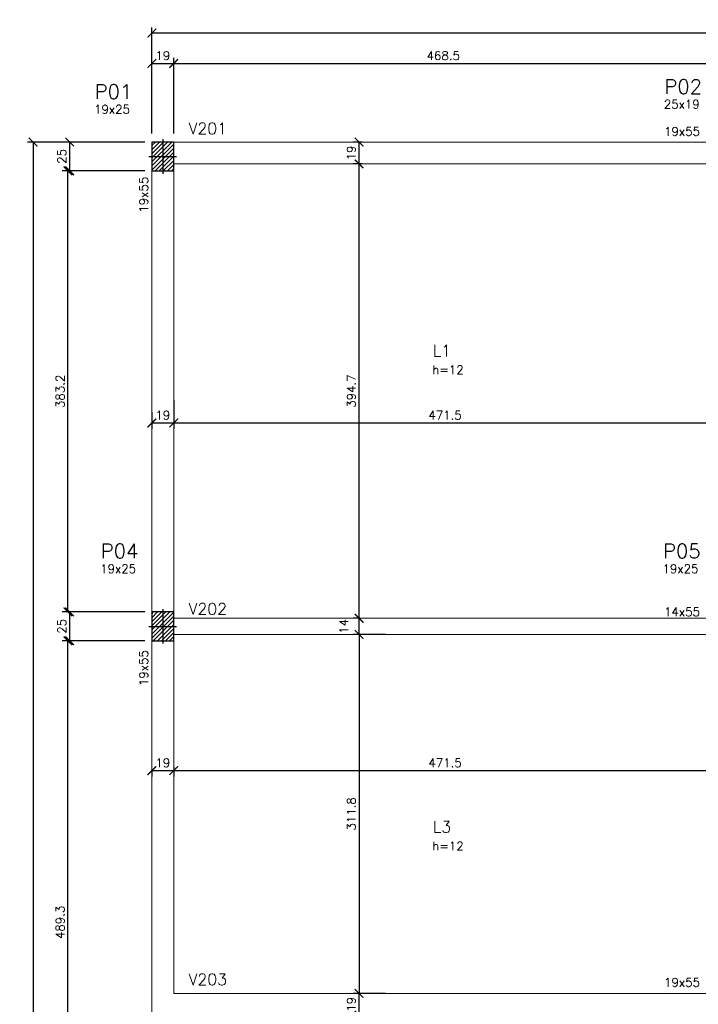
# Model space of a CAD drawing. Header units: centimetres. Extents: x 2770 to 3975, y 775 to 2725.
# Tile 4 of 5: x 2770 to 3360, y 1870 to 2725. Entities that reach past the tile are written whole.
import ezdxf

# ---------------------------------------------------------------- set-up
doc = ezdxf.new("R2010")
doc.units = ezdxf.units.CM
for name, color, linetype in [('_COTA', 1, 'Continuous'), ('Pilares', 5, 'Continuous'), ('SCO-___-___-___-SMB', 7, 'Continuous'), ('Texto Viga', 6, 'Continuous')]:
    doc.layers.add(name, color=color, linetype=linetype)
for name, color, linetype, lineweight in [('Texto Dimensoes', 2, 'Continuous', 9), ('Texto Pilar', 4, 'Continuous', 9), ('Vigas', 3, 'Continuous', 9)]:
    doc.layers.add(name, color=color, linetype=linetype, lineweight=lineweight)
doc.styles.add('R100', font='romans.shx', dxfattribs={"height": 12.5})
doc.styles.add('R60', font='romans.shx', dxfattribs={"height": 7.5})
doc.styles.add('R80', font='romans.shx', dxfattribs={"height": 10})
doc.dimstyles.new('Cotas', dxfattribs={"dimtxt": 7.5, "dimasz": 7.5, "dimexe": 5, "dimexo": 7.5, "dimgap": 3, "dimtad": 1, "dimdec": 1, "dimzin": 12, "dimdsep": 46, "dimtxsty": 'R60', "dimblk": 'ARCHTICK', "dimcen": 0.09, "dimclrd": 256, "dimclre": 256, "dimclrt": 2, "dimaunit": 1, "dimadec": 3, "dimazin": 3, "dimtfac": 1, "dimtdec": 1, "dimtmove": 2, "dimatfit": 2, "dimldrblk": 'ARCHTICK', "dimfxl": 1, "dimtolj": 1, "dimtzin": 0, "dimarcsym": 0})
pattern_1 = [(45, (-11484.2152, -8093.9255), (-1.76776695, 1.76776695), [])]

# ---------------------------------------------------------------- blocks, each defined once
blk = doc.blocks.new('_ArchTick')
at = {"color": 0, "linetype": 'ByBlock', "const_width": 0.15}
blk.add_lwpolyline([(-0.5, -0.5), (0.5, 0.5)], dxfattribs=at)
blk = doc.blocks.new('*D161')
at = {"layer": '_COTA', "lineweight": -2, "transparency": 16777216}
for p, q in [((2877.39, 2185.81), (2806.93, 2185.81)), ((2811.93, 1696.5), (2811.93, 2185.81)), ((2877.39, 1696.5), (2806.93, 1696.5))]:
    blk.add_line(p, q, dxfattribs=at)
at = {"layer": 'Defpoints', "color": 0, "transparency": 16777216}
for p in [(2811.93, 2185.81), (2884.89, 2185.81), (2884.89, 1696.5)]:
    blk.add_point(p, dxfattribs=at)
at = {"layer": '_COTA', "lineweight": -2, "transparency": 16777216, "xscale": 7.5, "yscale": 7.5, "zscale": 7.5}
for p, rotation in [((2811.93, 2185.81), 90), ((2811.93, 1696.5), 270)]:
    blk.add_blockref('_ArchTick', p, dxfattribs=dict(at, rotation=rotation))
at = {"layer": '_COTA', "color": 2, "transparency": 16777216, "insert": (2805.18, 1941.16), "char_height": 7.5, "attachment_point": 5, "rotation": 90, "style": 'R60'}
blk.add_mtext('\\A1;489.3', dxfattribs=at)
blk = doc.blocks.new('*D100')
at = {"layer": '_COTA', "lineweight": -2, "transparency": 16777216}
for p, q in [((2878.89, 2210.81), (2808.43, 2210.81)), ((2813.43, 2210.81), (2813.43, 2185.81)), ((2878.89, 2185.81), (2808.43, 2185.81))]:
    blk.add_line(p, q, dxfattribs=at)
at = {"layer": 'Defpoints', "color": 0, "transparency": 16777216}
for p in [(2886.39, 2210.81), (2813.43, 2185.81), (2886.39, 2185.81)]:
    blk.add_point(p, dxfattribs=at)
at = {"layer": '_COTA', "lineweight": -2, "transparency": 16777216, "xscale": 7.5, "yscale": 7.5, "zscale": 7.5}
for p, rotation in [((2813.43, 2210.81), 90), ((2813.43, 2185.81), 270)]:
    blk.add_blockref('_ArchTick', p, dxfattribs=dict(at, rotation=rotation))
at = {"layer": '_COTA', "color": 2, "transparency": 16777216, "insert": (2806.68, 2198.31), "char_height": 7.5, "attachment_point": 5, "rotation": 90, "style": 'R60'}
blk.add_mtext('\\A1;25', dxfattribs=at)
blk = doc.blocks.new('*D162')
at = {"layer": '_COTA', "lineweight": -2, "transparency": 16777216}
for p, q in [((2877.39, 2594), (2806.93, 2594)), ((2811.93, 2210.81), (2811.93, 2594)), ((2877.39, 2210.81), (2806.93, 2210.81))]:
    blk.add_line(p, q, dxfattribs=at)
at = {"layer": 'Defpoints', "color": 0, "transparency": 16777216}
for p in [(2811.93, 2594), (2884.89, 2594), (2884.89, 2210.81)]:
    blk.add_point(p, dxfattribs=at)
at = {"layer": '_COTA', "lineweight": -2, "transparency": 16777216, "xscale": 7.5, "yscale": 7.5, "zscale": 7.5}
for p, rotation in [((2811.93, 2594), 90), ((2811.93, 2210.81), 270)]:
    blk.add_blockref('_ArchTick', p, dxfattribs=dict(at, rotation=rotation))
at = {"layer": '_COTA', "color": 2, "transparency": 16777216, "insert": (2805.18, 2402.41), "char_height": 7.5, "attachment_point": 5, "rotation": 90, "style": 'R60'}
blk.add_mtext('\\A1;383.2', dxfattribs=at)
blk = doc.blocks.new('*D101')
at = {"layer": '_COTA', "lineweight": -2, "transparency": 16777216}
for p, q in [((2878.89, 2619), (2808.43, 2619)), ((2813.43, 2619), (2813.43, 2594)), ((2878.89, 2594), (2808.43, 2594))]:
    blk.add_line(p, q, dxfattribs=at)
at = {"layer": 'Defpoints', "color": 0, "transparency": 16777216}
for p in [(2886.39, 2619), (2813.43, 2594), (2886.39, 2594)]:
    blk.add_point(p, dxfattribs=at)
at = {"layer": '_COTA', "lineweight": -2, "transparency": 16777216, "xscale": 7.5, "yscale": 7.5, "zscale": 7.5}
for p, rotation in [((2813.43, 2619), 90), ((2813.43, 2594), 270)]:
    blk.add_blockref('_ArchTick', p, dxfattribs=dict(at, rotation=rotation))
at = {"layer": '_COTA', "color": 2, "transparency": 16777216, "insert": (2806.68, 2606.5), "char_height": 7.5, "attachment_point": 5, "rotation": 90, "style": 'R60'}
blk.add_mtext('\\A1;25', dxfattribs=at)
blk = doc.blocks.new('*D102')
at = {"layer": '_COTA', "lineweight": -2, "transparency": 16777216}
for p, q in [((2878.89, 2619), (2776.7, 2619)), ((2781.7, 2619), (2781.7, 921.5)), ((2878.89, 921.5), (2776.7, 921.5))]:
    blk.add_line(p, q, dxfattribs=at)
at = {"layer": 'Defpoints', "color": 0, "transparency": 16777216}
for p in [(2886.39, 2619), (2781.7, 921.5), (2886.39, 921.5)]:
    blk.add_point(p, dxfattribs=at)
at = {"layer": '_COTA', "lineweight": -2, "transparency": 16777216, "xscale": 7.5, "yscale": 7.5, "zscale": 7.5}
for p, rotation in [((2781.7, 2619), 90), ((2781.7, 921.5), 270)]:
    blk.add_blockref('_ArchTick', p, dxfattribs=dict(at, rotation=rotation))
at = {"layer": '_COTA', "color": 2, "transparency": 16777216, "insert": (2774.95, 1770.25), "char_height": 7.5, "attachment_point": 5, "rotation": 90, "style": 'R60'}
blk.add_mtext('\\A1;1697.5', dxfattribs=at)
blk = doc.blocks.new('*D103')
at = {"layer": '_COTA', "lineweight": -2, "transparency": 16777216}
for p, q in [((2884.89, 2626.5), (2884.89, 2692.27)), ((2884.89, 2687.27), (2903.89, 2687.27)), ((2903.89, 2626.5), (2903.89, 2692.27))]:
    blk.add_line(p, q, dxfattribs=at)
at = {"layer": 'Defpoints', "color": 0, "transparency": 16777216}
for p in [(2903.89, 2687.27), (2884.89, 2619), (2903.89, 2619)]:
    blk.add_point(p, dxfattribs=at)
at = {"layer": '_COTA', "lineweight": -2, "transparency": 16777216, "xscale": 7.5, "yscale": 7.5, "zscale": 7.5, "rotation": 180}
blk.add_blockref('_ArchTick', (2884.89, 2687.27), dxfattribs=at)
at = {"layer": '_COTA', "lineweight": -2, "transparency": 16777216, "xscale": 7.5, "yscale": 7.5, "zscale": 7.5}
blk.add_blockref('_ArchTick', (2903.89, 2687.27), dxfattribs=at)
at = {"layer": '_COTA', "color": 2, "transparency": 16777216, "insert": (2894.39, 2694.02), "char_height": 7.5, "attachment_point": 5, "style": 'R60'}
blk.add_mtext('\\A1;19', dxfattribs=at)
blk = doc.blocks.new('*D104')
at = {"layer": '_COTA', "lineweight": -2, "transparency": 16777216}
for p, q in [((2903.89, 2626.5), (2903.89, 2692.27)), ((2903.89, 2687.27), (3372.39, 2687.27)), ((3372.39, 2626.5), (3372.39, 2692.27))]:
    blk.add_line(p, q, dxfattribs=at)
at = {"layer": 'Defpoints', "color": 0, "transparency": 16777216}
for p in [(3372.39, 2687.27), (2903.89, 2619), (3372.39, 2619)]:
    blk.add_point(p, dxfattribs=at)
at = {"layer": '_COTA', "lineweight": -2, "transparency": 16777216, "xscale": 7.5, "yscale": 7.5, "zscale": 7.5, "rotation": 180}
blk.add_blockref('_ArchTick', (2903.89, 2687.27), dxfattribs=at)
at = {"layer": '_COTA', "lineweight": -2, "transparency": 16777216, "xscale": 7.5, "yscale": 7.5, "zscale": 7.5}
blk.add_blockref('_ArchTick', (3372.39, 2687.27), dxfattribs=at)
at = {"layer": '_COTA', "color": 2, "transparency": 16777216, "insert": (3138.14, 2694.02), "char_height": 7.5, "attachment_point": 5, "style": 'R60'}
blk.add_mtext('\\A1;468.5', dxfattribs=at)
blk = doc.blocks.new('*D108')
at = {"layer": '_COTA', "lineweight": -2, "transparency": 16777216}
for p, q in [((2884.89, 2626.5), (2884.89, 2718.6)), ((3884.89, 2713.6), (2884.89, 2713.6)), ((3884.89, 2626.5), (3884.89, 2718.6))]:
    blk.add_line(p, q, dxfattribs=at)
at = {"layer": 'Defpoints', "color": 0, "transparency": 16777216}
for p in [(2884.89, 2713.6), (2884.89, 2619), (3884.89, 2619)]:
    blk.add_point(p, dxfattribs=at)
at = {"layer": '_COTA', "lineweight": -2, "transparency": 16777216, "xscale": 7.5, "yscale": 7.5, "zscale": 7.5, "rotation": 180}
blk.add_blockref('_ArchTick', (2884.89, 2713.6), dxfattribs=at)
at = {"layer": '_COTA', "lineweight": -2, "transparency": 16777216, "xscale": 7.5, "yscale": 7.5, "zscale": 7.5}
blk.add_blockref('_ArchTick', (3884.89, 2713.6), dxfattribs=at)
at = {"layer": '_COTA', "color": 2, "transparency": 16777216, "insert": (3384.89, 2720.35), "char_height": 7.5, "attachment_point": 5, "style": 'R60'}
blk.add_mtext('\\A1;1000', dxfattribs=at)
blk = doc.blocks.new('*D164')
at = {"layer": '_COTA', "lineweight": -2, "transparency": 16777216}
for p, q in [((2884.89, 2384.25), (2884.89, 2369.97)), ((2903.89, 2384.25), (2903.89, 2369.97)), ((2884.89, 2374.97), (2903.89, 2374.97))]:
    blk.add_line(p, q, dxfattribs=at)
at = {"layer": 'Defpoints', "color": 0, "transparency": 16777216}
for p in [(2884.89, 2391.75), (2903.89, 2391.75), (2903.89, 2374.97)]:
    blk.add_point(p, dxfattribs=at)
at = {"layer": '_COTA', "lineweight": -2, "transparency": 16777216, "xscale": 7.5, "yscale": 7.5, "zscale": 7.5, "rotation": 180}
blk.add_blockref('_ArchTick', (2884.89, 2374.97), dxfattribs=at)
at = {"layer": '_COTA', "lineweight": -2, "transparency": 16777216, "xscale": 7.5, "yscale": 7.5, "zscale": 7.5}
blk.add_blockref('_ArchTick', (2903.89, 2374.97), dxfattribs=at)
at = {"layer": '_COTA', "color": 2, "transparency": 16777216, "insert": (2894.39, 2381.72), "char_height": 7.5, "attachment_point": 5, "style": 'R60'}
blk.add_mtext('\\A1;19', dxfattribs=at)
blk = doc.blocks.new('*D165')
at = {"layer": '_COTA', "lineweight": -2, "transparency": 16777216}
for p, q in [((2903.89, 2394.91), (2903.89, 2369.97)), ((3375.39, 2394.91), (3375.39, 2369.97)), ((2903.89, 2374.97), (3375.39, 2374.97))]:
    blk.add_line(p, q, dxfattribs=at)
at = {"layer": 'Defpoints', "color": 0, "transparency": 16777216}
for p in [(2903.89, 2402.41), (3375.39, 2402.41), (3375.39, 2374.97)]:
    blk.add_point(p, dxfattribs=at)
at = {"layer": '_COTA', "lineweight": -2, "transparency": 16777216, "xscale": 7.5, "yscale": 7.5, "zscale": 7.5, "rotation": 180}
blk.add_blockref('_ArchTick', (2903.89, 2374.97), dxfattribs=at)
at = {"layer": '_COTA', "lineweight": -2, "transparency": 16777216, "xscale": 7.5, "yscale": 7.5, "zscale": 7.5}
blk.add_blockref('_ArchTick', (3375.39, 2374.97), dxfattribs=at)
at = {"layer": '_COTA', "color": 2, "transparency": 16777216, "insert": (3139.64, 2381.72), "char_height": 7.5, "attachment_point": 5, "style": 'R60'}
blk.add_mtext('\\A1;471.5', dxfattribs=at)
blk = doc.blocks.new('*D113')
at = {"layer": '_COTA', "lineweight": -2, "transparency": 16777216}
for p, q in [((3065.34, 2205.31), (3059.98, 2205.31)), ((3064.98, 2191.31), (3064.98, 2205.31)), ((3065.34, 2191.31), (3059.98, 2191.31))]:
    blk.add_line(p, q, dxfattribs=at)
at = {"layer": 'Defpoints', "color": 0, "transparency": 16777216}
for p in [(3064.98, 2205.31), (3072.84, 2205.31), (3072.84, 2191.31)]:
    blk.add_point(p, dxfattribs=at)
at = {"layer": '_COTA', "lineweight": -2, "transparency": 16777216, "xscale": 7.5, "yscale": 7.5, "zscale": 7.5}
for p, rotation in [((3064.98, 2205.31), 90), ((3064.98, 2191.31), 270)]:
    blk.add_blockref('_ArchTick', p, dxfattribs=dict(at, rotation=rotation))
at = {"layer": '_COTA', "color": 2, "transparency": 16777216, "insert": (3051.73, 2198.31), "char_height": 7.5, "attachment_point": 5, "rotation": 90, "style": 'R60'}
blk.add_mtext('\\A1;14', dxfattribs=at)
blk = doc.blocks.new('*D114')
at = {"layer": '_COTA', "lineweight": -2, "transparency": 16777216}
for p, q in [((3065.63, 2600), (3059.98, 2600)), ((3064.98, 2205.31), (3064.98, 2600)), ((3065.63, 2205.31), (3059.98, 2205.31))]:
    blk.add_line(p, q, dxfattribs=at)
at = {"layer": 'Defpoints', "color": 0, "transparency": 16777216}
for p in [(3064.98, 2600), (3073.13, 2600), (3073.13, 2205.31)]:
    blk.add_point(p, dxfattribs=at)
at = {"layer": '_COTA', "lineweight": -2, "transparency": 16777216, "xscale": 7.5, "yscale": 7.5, "zscale": 7.5}
for p, rotation in [((3064.98, 2600), 90), ((3064.98, 2205.31), 270)]:
    blk.add_blockref('_ArchTick', p, dxfattribs=dict(at, rotation=rotation))
at = {"layer": '_COTA', "color": 2, "transparency": 16777216, "insert": (3058.23, 2402.66), "char_height": 7.5, "attachment_point": 5, "rotation": 90, "style": 'R60'}
blk.add_mtext('\\A1;394.7', dxfattribs=at)
blk = doc.blocks.new('*D115')
at = {"layer": '_COTA', "lineweight": -2, "transparency": 16777216}
for p, q in [((3067.64, 2619), (3059.98, 2619)), ((3064.98, 2600), (3064.98, 2619)), ((3067.64, 2600), (3059.98, 2600))]:
    blk.add_line(p, q, dxfattribs=at)
at = {"layer": 'Defpoints', "color": 0, "transparency": 16777216}
for p in [(3064.98, 2619), (3075.14, 2619), (3075.14, 2600)]:
    blk.add_point(p, dxfattribs=at)
at = {"layer": '_COTA', "lineweight": -2, "transparency": 16777216, "xscale": 7.5, "yscale": 7.5, "zscale": 7.5}
for p, rotation in [((3064.98, 2619), 90), ((3064.98, 2600), 270)]:
    blk.add_blockref('_ArchTick', p, dxfattribs=dict(at, rotation=rotation))
at = {"layer": '_COTA', "color": 2, "transparency": 16777216, "insert": (3058.23, 2609.5), "char_height": 7.5, "attachment_point": 5, "rotation": 90, "style": 'R60'}
blk.add_mtext('\\A1;19', dxfattribs=at)
blk = doc.blocks.new('*D116')
at = {"layer": '_COTA', "lineweight": -2, "transparency": 16777216}
for p, q in [((3087.8, 2191.31), (3059.98, 2191.31)), ((3064.98, 2191.31), (3064.98, 1879.5)), ((3087.8, 1879.5), (3059.98, 1879.5))]:
    blk.add_line(p, q, dxfattribs=at)
at = {"layer": 'Defpoints', "color": 0, "transparency": 16777216}
for p in [(3095.3, 2191.31), (3064.98, 1879.5), (3095.3, 1879.5)]:
    blk.add_point(p, dxfattribs=at)
at = {"layer": '_COTA', "lineweight": -2, "transparency": 16777216, "xscale": 7.5, "yscale": 7.5, "zscale": 7.5}
for p, rotation in [((3064.98, 2191.31), 90), ((3064.98, 1879.5), 270)]:
    blk.add_blockref('_ArchTick', p, dxfattribs=dict(at, rotation=rotation))
at = {"layer": '_COTA', "color": 2, "transparency": 16777216, "insert": (3058.23, 2035.41), "char_height": 7.5, "attachment_point": 5, "rotation": 90, "style": 'R60'}
blk.add_mtext('\\A1;311.8', dxfattribs=at)
blk = doc.blocks.new('*D117')
at = {"layer": '_COTA', "lineweight": -2, "transparency": 16777216}
for p, q in [((3071.69, 1879.5), (3059.98, 1879.5)), ((3064.98, 1860.5), (3064.98, 1879.5)), ((3071.69, 1860.5), (3059.98, 1860.5))]:
    blk.add_line(p, q, dxfattribs=at)
at = {"layer": 'Defpoints', "color": 0, "transparency": 16777216}
for p in [(3064.98, 1879.5), (3079.19, 1879.5), (3079.19, 1860.5)]:
    blk.add_point(p, dxfattribs=at)
at = {"layer": '_COTA', "lineweight": -2, "transparency": 16777216, "xscale": 7.5, "yscale": 7.5, "zscale": 7.5}
for p, rotation in [((3064.98, 1879.5), 90), ((3064.98, 1860.5), 270)]:
    blk.add_blockref('_ArchTick', p, dxfattribs=dict(at, rotation=rotation))
at = {"layer": '_COTA', "color": 2, "transparency": 16777216, "insert": (3058.23, 1870), "char_height": 7.5, "attachment_point": 5, "rotation": 90, "style": 'R60'}
blk.add_mtext('\\A1;19', dxfattribs=at)
blk = doc.blocks.new('*D169')
at = {"layer": '_COTA', "lineweight": -2, "transparency": 16777216}
for p, q in [((2884.89, 2073.02), (2903.89, 2073.02)), ((2884.89, 2072.63), (2884.89, 2068.02)), ((2903.89, 2072.63), (2903.89, 2068.02))]:
    blk.add_line(p, q, dxfattribs=at)
at = {"layer": 'Defpoints', "color": 0, "transparency": 16777216}
for p in [(2884.89, 2080.13), (2903.89, 2080.13), (2903.89, 2073.02)]:
    blk.add_point(p, dxfattribs=at)
at = {"layer": '_COTA', "lineweight": -2, "transparency": 16777216, "xscale": 7.5, "yscale": 7.5, "zscale": 7.5, "rotation": 180}
blk.add_blockref('_ArchTick', (2884.89, 2073.02), dxfattribs=at)
at = {"layer": '_COTA', "lineweight": -2, "transparency": 16777216, "xscale": 7.5, "yscale": 7.5, "zscale": 7.5}
blk.add_blockref('_ArchTick', (2903.89, 2073.02), dxfattribs=at)
at = {"layer": '_COTA', "color": 2, "transparency": 16777216, "insert": (2894.39, 2079.77), "char_height": 7.5, "attachment_point": 5, "style": 'R60'}
blk.add_mtext('\\A1;19', dxfattribs=at)
blk = doc.blocks.new('*D170')
at = {"layer": '_COTA', "lineweight": -2, "transparency": 16777216}
for p, q in [((2903.89, 2076.02), (2903.89, 2068.02)), ((2903.89, 2073.02), (3375.39, 2073.02)), ((3375.39, 2076.02), (3375.39, 2068.02))]:
    blk.add_line(p, q, dxfattribs=at)
at = {"layer": 'Defpoints', "color": 0, "transparency": 16777216}
for p in [(2903.89, 2083.52), (3375.39, 2083.52), (3375.39, 2073.02)]:
    blk.add_point(p, dxfattribs=at)
at = {"layer": '_COTA', "lineweight": -2, "transparency": 16777216, "xscale": 7.5, "yscale": 7.5, "zscale": 7.5, "rotation": 180}
blk.add_blockref('_ArchTick', (2903.89, 2073.02), dxfattribs=at)
at = {"layer": '_COTA', "lineweight": -2, "transparency": 16777216, "xscale": 7.5, "yscale": 7.5, "zscale": 7.5}
blk.add_blockref('_ArchTick', (3375.39, 2073.02), dxfattribs=at)
at = {"layer": '_COTA', "color": 2, "transparency": 16777216, "insert": (3139.64, 2079.77), "char_height": 7.5, "attachment_point": 5, "style": 'R60'}
blk.add_mtext('\\A1;471.5', dxfattribs=at)
blk = doc.blocks.new('P 19x25')
at = {"layer": 'Pilares'}
blk.add_lwpolyline([(-9.5, 12.5), (-9.5, -12.5), (9.5, -12.5), (9.5, 12.5)], close=True, dxfattribs=at)
at = {"layer": 'Pilares', "color": 1}
for points in [[(0, 15), (0, -15)], [(-12, 0), (12, 0)]]:
    blk.add_lwpolyline(points, dxfattribs=at)

msp = doc.modelspace()

# ---------------------------------------------------------------- hatches: boundary and pattern name
at = {"layer": 'SCO-___-___-___-SMB'}
h = msp.add_hatch(dxfattribs=at)
h.set_pattern_fill('ANSI31', color=256, scale=20)
h.set_pattern_definition(pattern_1)
h.paths.add_polyline_path([(2884.89, 2619), (2884.89, 2594), (2903.89, 2594), (2903.89, 2619)])
h = msp.add_hatch(dxfattribs=at)
h.set_pattern_fill('ANSI31', color=256, scale=20)
h.set_pattern_definition(pattern_1)
h.paths.add_polyline_path([(2884.89, 2210.81), (2884.89, 2185.81), (2903.89, 2185.81), (2903.89, 2210.81)])

# ---------------------------------------------------------------- linework, layer by layer
at = {"layer": 'Vigas'}
for points in [[(2903.89, 2619), (3372.39, 2619)], [(2884.89, 2210.81), (2884.89, 2594)], [(2903.89, 2600), (3372.39, 2600)], [(2903.89, 2210.81), (2903.89, 2594)], [(2903.89, 2205.31), (3375.39, 2205.31)], [(2903.89, 2191.31), (3375.39, 2191.31)], [(2884.89, 1696.5), (2884.89, 2185.81)], [(2903.89, 1879.5), (2903.89, 2185.81)], [(2903.89, 1879.5), (3369.89, 1879.5)]]:
    msp.add_lwpolyline(points, dxfattribs=at)

# ---------------------------------------------------------------- block references
at = {"layer": 'Pilares', "color": 7}
for p in [(2894.39, 2606.5), (2894.39, 2198.31)]:
    msp.add_blockref('P 19x25', p, dxfattribs=at)

# ---------------------------------------------------------------- texts
at = {"layer": 'Texto Dimensoes', "char_height": 7.5, "attachment_point": 1, "style": 'R60'}
for s, width, insert in [('{\\C2;25x19}', 1.0016, (3329.82, 2655.58)), ('{\\C2;19x25}', 1.0016, (2834.67, 2651.17)), ('{\\C2;19x55}', 1.0016, (3330.02, 2631.97)), ('{\\C2;h=12}', 7.5, (3128.53, 2424.95)), ('{\\C2;19x25}', 1.0016, (2839.95, 2252.08)), ('{\\C2;19x25}', 1.0016, (3328.64, 2252.08)), ('{\\C2;14x55}', 1.0016, (3330.02, 2214.66)), ('{\\C2;h=12}', 7.5, (3128.53, 2011.27)), ('{\\C2;19x55}', 1.0016, (3330.02, 1892.81))]:
    msp.add_mtext_dynamic_manual_height_columns(s, width=width, gutter_width=1, heights=[0], dxfattribs=dict(at, insert=insert))
at = {"layer": 'Texto Dimensoes', "char_height": 7.5, "attachment_point": 1, "rotation": 90, "style": 'R60'}
for insert in [(2874.05, 2557.66), (2874.05, 2146.46)]:
    msp.add_mtext_dynamic_manual_height_columns('{\\C2;19x55}', width=1.0016, gutter_width=1, heights=[0], dxfattribs=dict(at, insert=insert))
at = {"layer": 'Texto Pilar', "char_height": 12.5, "attachment_point": 1, "style": 'R100'}
for s, insert in [('P01', (2835.2, 2669.02)), ('P02', (3330.36, 2673.43)), ('P04', (2840.49, 2269.93)), ('P05', (3329.17, 2269.93))]:
    msp.add_mtext_dynamic_manual_height_columns(s, width=1.0016, gutter_width=1, heights=[0], dxfattribs=dict(at, insert=insert))
at = {"layer": 'Texto Viga', "style": 'R80'}
for s, p in [('V201', (2916.79, 2625.77)), ('V202', (2916.79, 2208.46)), ('V203', (2916.79, 1886.61))]:
    msp.add_text(s, height=10, dxfattribs=at).set_placement(p)
at = {"layer": 'Texto Viga', "char_height": 10, "attachment_point": 1, "style": 'R80'}
for s, insert in [('L1', (3129.06, 2442.8)), ('L3', (3129.06, 2029.12))]:
    msp.add_mtext_dynamic_manual_height_columns(s, width=1.0016, gutter_width=1, heights=[0], dxfattribs=dict(at, insert=insert))

# ---------------------------------------------------------------- dimensions: what is measured, and where the dimension line sits
at = {"layer": '_COTA'}
for base, p1, p2, picture, middle in [((2884.89, 2713.6), (3884.89, 2619), (2884.89, 2619), '*D108', (3384.89, 2720.35)), ((2903.89, 2687.27), (2884.89, 2619), (2903.89, 2619), '*D103', (2894.39, 2694.02)), ((3372.39, 2687.27), (2903.89, 2619), (3372.39, 2619), '*D104', (3138.14, 2694.02)), ((3375.39, 2374.97), (2903.89, 2402.41), (3375.39, 2402.41), '*D165', (3139.64, 2381.72)), ((2903.89, 2374.97), (2884.89, 2391.75), (2903.89, 2391.75), '*D164', (2894.39, 2381.72)), ((2903.89, 2073.02), (2884.89, 2080.13), (2903.89, 2080.13), '*D169', (2894.39, 2079.77)), ((3375.39, 2073.02), (2903.89, 2083.52), (3375.39, 2083.52), '*D170', (3139.64, 2079.77))]:
    dim = msp.add_linear_dim(base=base, p1=p1, p2=p2, dimstyle='Cotas', dxfattribs=at)
    dim.commit()
    dim.dimension.update_dxf_attribs({"geometry": picture, "text_midpoint": middle})
for base, p1, p2, picture, middle in [((2781.7, 921.5), (2886.39, 2619), (2886.39, 921.5), '*D102', (2774.95, 1770.25)), ((2813.43, 2594), (2886.39, 2619), (2886.39, 2594), '*D101', (2806.68, 2606.5)), ((3064.98, 2619), (3075.14, 2600), (3075.14, 2619), '*D115', (3058.23, 2609.5)), ((3064.98, 2600), (3073.13, 2205.31), (3073.13, 2600), '*D114', (3058.23, 2402.66)), ((2811.93, 2594), (2884.89, 2210.81), (2884.89, 2594), '*D162', (2805.18, 2402.41)), ((2813.43, 2185.81), (2886.39, 2210.81), (2886.39, 2185.81), '*D100', (2806.68, 2198.31)), ((3064.98, 2205.31), (3072.84, 2191.31), (3072.84, 2205.31), '*D113', (3051.73, 2198.31)), ((2811.93, 2185.81), (2884.89, 1696.5), (2884.89, 2185.81), '*D161', (2805.18, 1941.16)), ((3064.98, 1879.5), (3095.3, 2191.31), (3095.3, 1879.5), '*D116', (3058.23, 2035.41)), ((3064.98, 1879.5), (3079.19, 1860.5), (3079.19, 1879.5), '*D117', (3058.23, 1870))]:
    dim = msp.add_linear_dim(base=base, p1=p1, p2=p2, angle=90, dimstyle='Cotas', dxfattribs=at)
    dim.commit()
    dim.dimension.update_dxf_attribs({"geometry": picture, "text_midpoint": middle})

doc.saveas('drawing.dxf')
